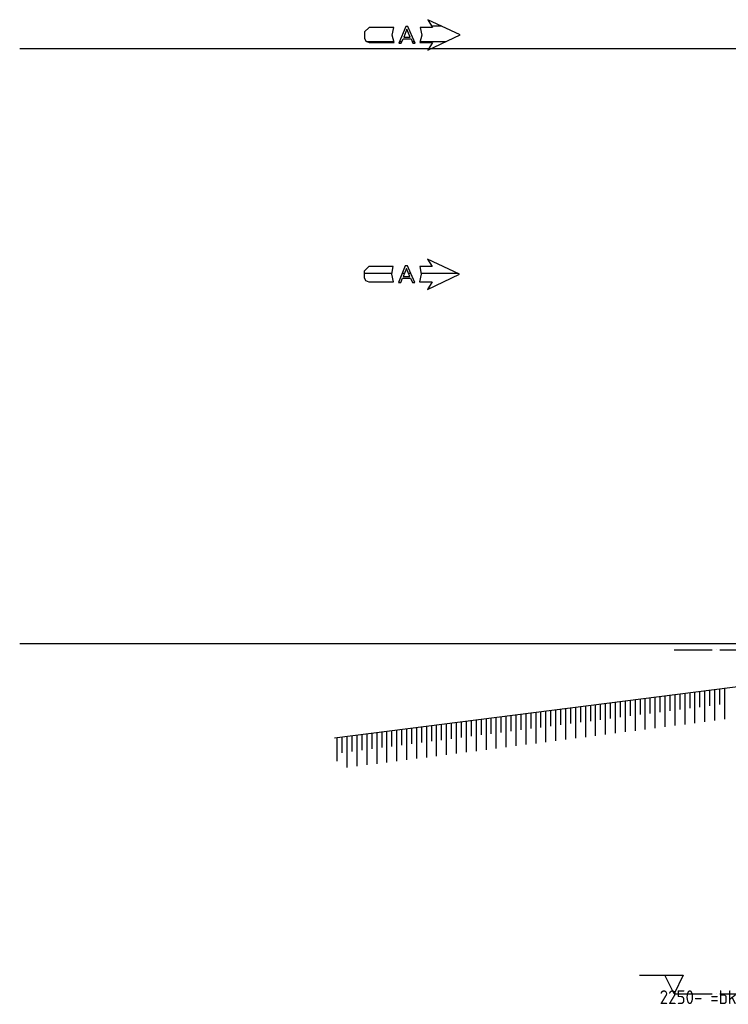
# Model space of a CAD drawing. Extents: x -37450 to 20409, y -12428 to 23550.
# Tile 1 of 55: x -37450 to -32814, y -9583 to -3144. Entities that reach past the tile are written whole.
import ezdxf

# ---------------------------------------------------------------- set-up
doc = ezdxf.new("R2010")
doc.units = 0
doc.header["$MEASUREMENT"] = 0
doc.linetypes.add('DASHDOT', pattern=[300, 250, -25, 0, -25])
doc.layers.add('LAYER01', color=7, linetype='CONTINUOUS')
doc.layers.add('LAYER11', color=3, linetype='CONTINUOUS')
doc.styles.get("Standard").update_dxf_attribs({"font": 'isocp.shx'})

msp = doc.modelspace()

# ---------------------------------------------------------------- linework, layer by layer
at = {"layer": 'LAYER01', "color": 1, "linetype": 'Continuous'}
for p, q in [((-34569.25355, -3244.12615), (-34779.25415, -3144.12595)), ((-34779.25415, -3144.12595), (-34749.2523, -3194.12615)), ((-35163.3789, -3194.1557), (-35193.38075, -3224.15735)), ((-35003.3783, -3194.12615), (-35163.3789, -3194.1557)), ((-35012.35045, -3244.29705), (-35003.39355, -3194.1433)), ((-34749.2523, -3194.12615), (-34829.25415, -3194.12615)), ((-34829.25415, -3194.12615), (-34820.2942, -3244.2993)), ((-35193.3777, -3224.1253), (-35193.3777, -3264.14185)), ((-35193.3777, -3264.14185), (-35184.59165, -3285.3554)), ((-35001.3153, -3294.12615), (-35012.35045, -3244.29705)), ((-34820.2942, -3244.2993), (-34831.2958, -3294.06435)), ((-34779.25415, -3344.1265), (-34569.25355, -3244.12615)), ((-15136.37695, -3335.12535), (-37450, -3335.12535)), ((-35184.59165, -3285.3554), (-35163.3789, -3294.141)), ((-35163.3789, -3294.1559), (-35001.3153, -3294.12615)), ((-34831.31715, -3294.12615), (-34749.2523, -3294.12615)), ((-34749.2523, -3294.12615), (-34779.25415, -3344.1265)), ((-35166.3788, -4759.15755), (-35196.37755, -4789.1567)), ((-35006.37815, -4759.1255), (-35166.3788, -4759.15755)), ((-35015.35035, -4809.29605), (-35006.39345, -4759.1427)), ((-34752.25525, -4759.1255), (-34832.25405, -4759.1255)), ((-34832.25405, -4759.1255), (-34823.29405, -4809.2987)), ((-34572.2534, -4809.1255), (-34782.25405, -4709.12515)), ((-34782.25405, -4709.12515), (-34752.25525, -4759.1255)), ((-35196.37755, -4789.1243), (-35196.37755, -4829.14125)), ((-35196.37755, -4829.14125), (-35187.59155, -4850.35475)), ((-35004.3152, -4859.1255), (-35015.35035, -4809.29605)), ((-34823.29405, -4809.2987), (-34834.29565, -4859.0637)), ((-34782.25405, -4909.1259), (-34572.2534, -4809.1255)), ((-35187.59155, -4850.35475), (-35166.3788, -4859.1404)), ((-35166.3788, -4859.15795), (-35004.3152, -4859.1255)), ((-34834.317, -4859.1255), (-34752.25525, -4859.1255)), ((-34752.25525, -4859.1255), (-34782.25405, -4909.1259)), ((-15136.37695, -7225.12665), (-37450, -7225.12665))]:
    msp.add_line(p, q, dxfattribs=at)
at = {"layer": 'LAYER01', "color": 5, "linetype": 'Continuous'}
for p, q in [((-34924.7528, -3189.5315), (-34969.25355, -3298.5153)), ((-34916.69005, -3206.34345), (-34937.442, -3257.9689)), ((-34909.94265, -3189.5315), (-34924.7528, -3189.5315)), ((-34895.50475, -3257.9689), (-34916.69005, -3206.34345)), ((-34880.4413, -3257.78085), (-34909.94265, -3189.5315)), ((-34953.8788, -3298.5153), (-34942.0044, -3269.6419)), ((-34942.0044, -3269.6419), (-34889.9414, -3269.6419)), ((-34937.442, -3257.9689), (-34917.25465, -3257.9689)), ((-34917.37975, -3257.9689), (-34895.50475, -3257.9689)), ((-34889.9414, -3269.6419), (-34878.31725, -3298.71825)), ((-34862.8784, -3298.71825), (-34880.4413, -3257.78085)), ((-34969.25355, -3298.5153), (-34969.25355, -3298.5153)), ((-34969.25355, -3298.5153), (-34953.8788, -3298.5153)), ((-34878.31725, -3298.71825), (-34862.8784, -3298.71825)), ((-34927.7527, -4754.5307), (-34972.2534, -4863.5174)), ((-34912.9425, -4754.5307), (-34927.7527, -4754.5307)), ((-34883.44115, -4822.7829), (-34912.9425, -4754.5307)), ((-34919.68995, -4771.34515), (-34940.4419, -4822.9683)), ((-34940.4419, -4822.9683), (-34920.2545, -4822.9683)), ((-34920.37965, -4822.9683), (-34898.50465, -4822.9683)), ((-34898.50465, -4822.9683), (-34919.68995, -4771.34515)), ((-34865.8783, -4863.71995), (-34883.44115, -4822.7829)), ((-34972.2534, -4863.5174), (-34972.2534, -4863.5174)), ((-34972.2534, -4863.5174), (-34956.87865, -4863.5174)), ((-34956.87865, -4863.5174), (-34945.00425, -4834.64125)), ((-34945.00425, -4834.64125), (-34892.9413, -4834.64125)), ((-34892.9413, -4834.64125), (-34881.31715, -4863.71995)), ((-34881.31715, -4863.71995), (-34865.8783, -4863.71995)), ((-33395.755, -9391.62675), (-33109.50315, -9391.62675)), ((-33169.5038, -9514.1266), (-33229.5044, -9391.62675)), ((-33109.50315, -9391.62675), (-33169.5038, -9514.1266))]:
    msp.add_line(p, q, dxfattribs=at)
at = {"layer": 'LAYER01', "color": 2, "linetype": 'Continuous'}
for p, q in [((-34688.8397, -3187.1811), (-34753.421, -3187.1811)), ((-35003.74145, -3288.2477), (-35181.2378, -3288.2477)), ((-34949.65515, -3288.2477), (-34965.0604, -3288.2477)), ((-34867.3706, -3288.2477), (-34882.5012, -3288.2477)), ((-34661.90795, -3288.2477), (-34828.90015, -3288.2477)), ((-35015.35645, -4804.24155), (-35196.37755, -4804.24155)), ((-34932.9132, -4804.24155), (-34948.04995, -4804.24155)), ((-34891.4551, -4804.24155), (-34906.18895, -4804.24155)), ((-34582.5104, -4804.24155), (-34823.291, -4804.24155)), ((-34774.234, -4905.30815), (-34779.96215, -4905.30815))]:
    msp.add_line(p, q, dxfattribs=at)
at = {"layer": 'LAYER01', "color": 1, "linetype": 'DASHDOT'}
for p, q in [((-33169.5038, -7264.1266), (-4420.06415, -7264.1266)), ((-33169.5038, -9514.1266), (-4420.06415, -9514.1266))]:
    msp.add_line(p, q, dxfattribs=at)
at = {"layer": 'LAYER11', "color": 1, "linetype": 'Continuous'}
msp.add_line((-31480.5664, -7344.46945), (-35391.25365, -7843.4685), dxfattribs=at)
at = {"layer": 'LAYER11', "color": 5, "linetype": 'Continuous'}
for p, q in [((-32934.7748, -7630.84715), (-32934.7748, -7530.0255)), ((-32902.27355, -7727.49785), (-32902.27355, -7525.8766)), ((-32902.27355, -7626.7006), (-32902.27355, -7525.8766)), ((-32869.77235, -7622.554), (-32869.77235, -7521.73005)), ((-32837.27415, -7719.2047), (-32837.27415, -7517.58345)), ((-32837.27415, -7618.40745), (-32837.27415, -7517.58345)), ((-33454.77295, -7697.19925), (-33454.77295, -7596.37525)), ((-33422.2748, -7793.8492), (-33422.2748, -7592.2287)), ((-33422.2748, -7693.05265), (-33422.2748, -7592.2287)), ((-33389.77355, -7688.9038), (-33389.77355, -7588.0821)), ((-33357.27235, -7785.55605), (-33357.27235, -7583.9348)), ((-33357.27235, -7684.75645), (-33357.27235, -7583.9348)), ((-33324.77415, -7680.6099), (-33324.77415, -7579.7882)), ((-33292.27295, -7777.2629), (-33292.27295, -7575.64165)), ((-33292.27295, -7676.4633), (-33292.27295, -7575.64165)), ((-33259.7748, -7672.31675), (-33259.7748, -7571.49505)), ((-33227.27355, -7768.96665), (-33227.27355, -7567.3485)), ((-33227.27355, -7668.17015), (-33227.27355, -7567.3485)), ((-33194.77235, -7664.0236), (-33194.77235, -7563.1996)), ((-33162.27415, -7760.6735), (-33162.27415, -7559.0523)), ((-33162.27415, -7659.877), (-33162.27415, -7559.0523)), ((-33129.77295, -7655.7297), (-33129.77295, -7554.9057)), ((-33097.2748, -7752.38035), (-33097.2748, -7550.7591)), ((-33097.2748, -7651.5808), (-33097.2748, -7550.7591)), ((-33064.77355, -7647.43425), (-33064.77355, -7546.61255)), ((-33032.27235, -7744.0872), (-33032.27235, -7542.46595)), ((-33032.27235, -7643.28765), (-33032.27235, -7542.46595)), ((-32999.77415, -7639.1411), (-32999.77415, -7538.3194)), ((-32967.27295, -7735.791), (-32967.27295, -7534.1728)), ((-32967.27295, -7634.9945), (-32967.27295, -7534.1728)), ((-33942.27295, -7860.20125), (-33942.27295, -7658.58)), ((-33942.27295, -7759.4017), (-33942.27295, -7658.58)), ((-33909.7748, -7755.25515), (-33909.7748, -7654.43345)), ((-33877.27355, -7851.9081), (-33877.27355, -7650.28685)), ((-33877.27355, -7751.10855), (-33877.27355, -7650.28685)), ((-33844.77235, -7746.962), (-33844.77235, -7646.1403)), ((-33812.27415, -7843.6142), (-33812.27415, -7641.9937)), ((-33812.27415, -7742.8154), (-33812.27415, -7641.9937)), ((-33779.77295, -7738.6688), (-33779.77295, -7637.84715)), ((-33747.2748, -7835.31875), (-33747.2748, -7633.6975)), ((-33747.2748, -7734.5215), (-33747.2748, -7633.6975)), ((-33714.77355, -7730.3749), (-33714.77355, -7629.55095)), ((-33682.27235, -7827.0256), (-33682.27235, -7625.40435)), ((-33682.27235, -7726.22835), (-33682.27235, -7625.40435)), ((-33649.77415, -7722.07945), (-33649.77415, -7621.2578)), ((-33617.27295, -7818.7317), (-33617.27295, -7617.1112)), ((-33617.27295, -7717.9329), (-33617.27295, -7617.1112)), ((-33584.7748, -7713.7863), (-33584.7748, -7612.96465)), ((-33552.27355, -7810.43855), (-33552.27355, -7608.8173)), ((-33552.27355, -7709.639), (-33552.27355, -7608.8173)), ((-33519.77235, -7705.4924), (-33519.77235, -7604.6707)), ((-33487.27415, -7802.1431), (-33487.27415, -7600.52185)), ((-33487.27415, -7701.34585), (-33487.27415, -7600.52185)), ((-34462.27415, -7926.55335), (-34462.27415, -7724.9321)), ((-34462.27415, -7825.7538), (-34462.27415, -7724.9321)), ((-34429.77295, -7821.6072), (-34429.77295, -7720.7855)), ((-34397.2748, -7918.25945), (-34397.2748, -7716.63895)), ((-34397.2748, -7817.46065), (-34397.2748, -7716.63895)), ((-34364.77355, -7813.3133), (-34364.77355, -7712.49235)), ((-34332.27235, -7909.9663), (-34332.27235, -7708.34275)), ((-34332.27235, -7809.1667), (-34332.27235, -7708.34275)), ((-34299.77415, -7805.02015), (-34299.77415, -7704.19615)), ((-34267.27295, -7901.67085), (-34267.27295, -7700.0496)), ((-34267.27295, -7800.87355), (-34267.27295, -7700.0496)), ((-34234.7748, -7796.7247), (-34234.7748, -7695.903)), ((-34202.27355, -7893.3769), (-34202.27355, -7691.75645)), ((-34202.27355, -7792.5781), (-34202.27355, -7691.75645)), ((-34169.77235, -7788.4308), (-34169.77235, -7687.6091)), ((-34137.27415, -7885.08375), (-34137.27415, -7683.4625)), ((-34137.27415, -7784.2842), (-34137.27415, -7683.4625)), ((-34104.77295, -7780.13765), (-34104.77295, -7679.31595)), ((-34072.2748, -7876.7906), (-34072.2748, -7675.16935)), ((-34072.2748, -7775.99105), (-34072.2748, -7675.16935)), ((-34039.77355, -7771.8445), (-34039.77355, -7671.0205)), ((-34007.27235, -7868.4944), (-34007.27235, -7666.87395)), ((-34007.27235, -7767.6979), (-34007.27235, -7666.87395)), ((-33974.77415, -7763.55135), (-33974.77415, -7662.7266)), ((-34949.77415, -7887.95855), (-34949.77415, -7787.13685)), ((-34917.27295, -7984.6115), (-34917.27295, -7782.99025)), ((-34917.27295, -7883.81195), (-34917.27295, -7782.99025)), ((-34884.7748, -7879.66535), (-34884.7748, -7778.8414)), ((-34852.27355, -7976.31835), (-34852.27355, -7774.6948)), ((-34852.27355, -7875.5188), (-34852.27355, -7774.6948)), ((-34819.77235, -7871.3722), (-34819.77235, -7770.54825)), ((-34787.27415, -7968.02215), (-34787.27415, -7766.4009)), ((-34787.27415, -7867.2226), (-34787.27415, -7766.4009)), ((-34754.77295, -7863.076), (-34754.77295, -7762.25435)), ((-34722.2748, -7959.729), (-34722.2748, -7758.10775)), ((-34722.2748, -7858.92945), (-34722.2748, -7758.10775)), ((-34689.77355, -7854.78285), (-34689.77355, -7753.9612)), ((-34657.2754, -7951.43585), (-34657.2754, -7749.8146)), ((-34657.2754, -7850.6363), (-34657.2754, -7749.8146)), ((-34624.77415, -7846.4897), (-34624.77415, -7745.66805)), ((-34592.27295, -7943.14195), (-34592.27295, -7741.5184)), ((-34592.27295, -7842.34315), (-34592.27295, -7741.5184)), ((-34559.7748, -7838.1958), (-34559.7748, -7737.37185)), ((-34527.27355, -7934.8465), (-34527.27355, -7733.22525)), ((-34527.27355, -7834.04695), (-34527.27355, -7733.22525)), ((-34494.77235, -7829.90035), (-34494.77235, -7729.07865)), ((-35372.2748, -7992.22945), (-35372.2748, -7841.04615)), ((-35372.2748, -7941.86785), (-35372.2748, -7841.04615)), ((-35339.77355, -7937.72125), (-35339.77355, -7836.89955)), ((-35307.27235, -8034.37425), (-35307.27235, -7832.753)), ((-35307.27235, -7933.5747), (-35307.27235, -7832.753)), ((-35274.77415, -7929.4281), (-35274.77415, -7828.6064)), ((-35242.27295, -8026.0811), (-35242.27295, -7824.45985)), ((-35242.27295, -7925.2815), (-35242.27295, -7824.45985)), ((-35209.7748, -7921.13495), (-35209.7748, -7820.31325)), ((-35177.27355, -8017.78715), (-35177.27355, -7816.16365)), ((-35177.27355, -7916.9876), (-35177.27355, -7816.16365)), ((-35144.77235, -7912.84105), (-35144.77235, -7812.01705)), ((-35112.27415, -8009.494), (-35112.27415, -7807.8705)), ((-35112.27415, -7908.69445), (-35112.27415, -7807.8705)), ((-35079.77295, -7904.5456), (-35079.77295, -7803.7239)), ((-35047.2748, -8001.1978), (-35047.2748, -7799.57735)), ((-35047.2748, -7900.399), (-35047.2748, -7799.57735)), ((-35014.77355, -7896.25245), (-35014.77355, -7795.43075)), ((-34982.27235, -7992.90465), (-34982.27235, -7791.2842)), ((-34982.27235, -7892.1051), (-34982.27235, -7791.2842))]:
    msp.add_line(p, q, dxfattribs=at)

# ---------------------------------------------------------------- texts
at = {"layer": 'LAYER01', "color": 1}
msp.add_text('2250- =bk beton vloer', height=90, dxfattribs=at).set_placement((-33263.2538, -9581.4705))

doc.saveas('drawing.dxf')
